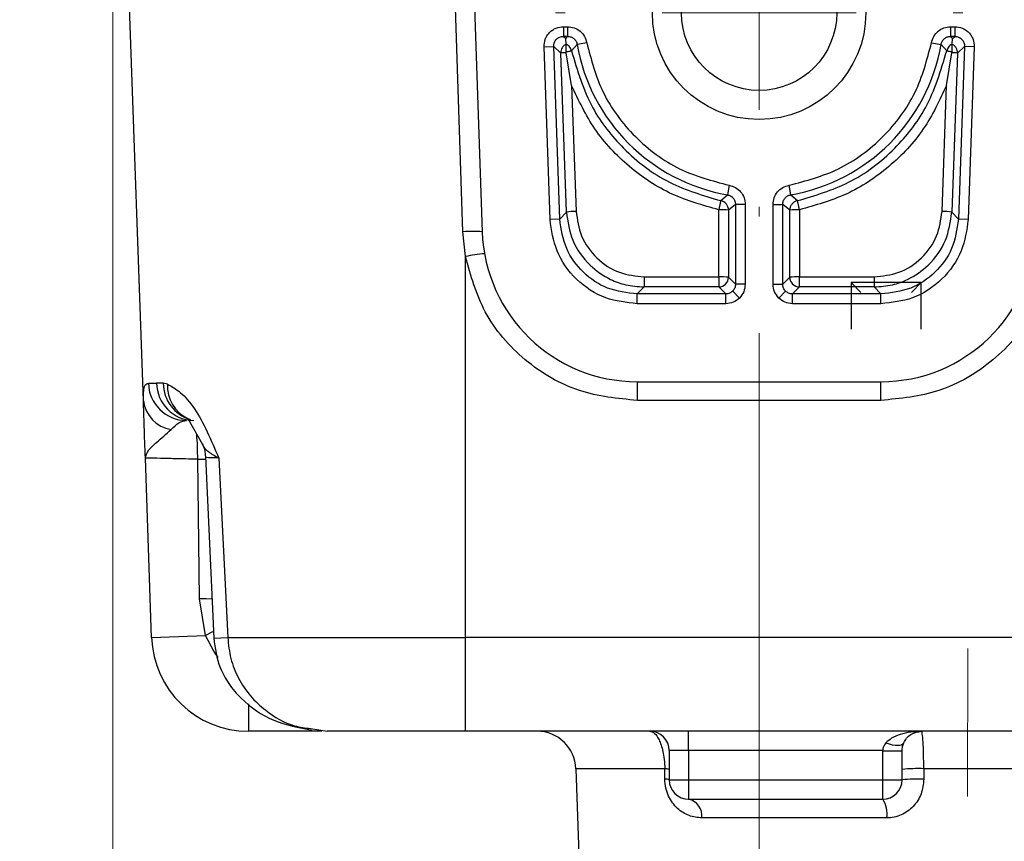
# Model space of a CAD drawing. Header units: millimetres. Extents: x 15 to 415, y 5 to 292.
# Tile 14 of 58: x 181.99 to 190.45, y 85.01 to 92.06. Entities that reach past the tile are written whole.
import ezdxf

# ---------------------------------------------------------------- set-up
doc = ezdxf.new("R2010")
doc.units = ezdxf.units.MM
doc.linetypes.add('HIDDEN', pattern=[1.905, 1.27, -0.635])
doc.styles.add('SLDTEXTSTYLE0', font='TXT', dxfattribs={"width": 0.75})
doc.dimstyles.new('SLDDIMSTYLE0', dxfattribs={"dimtxt": 3.527, "dimasz": 3.302, "dimexe": 0, "dimexo": 0.0625, "dimgap": 0.88175, "dimtad": 1, "dimdec": 1, "dimlfac": 3, "dimrnd": 1e-09, "dimzin": 12, "dimdsep": 46, "dimtxsty": 'SLDTEXTSTYLE0', "dimsah": 1, "dimcen": 0.09, "dimadec": 0, "dimazin": 3, "dimtfac": 1, "dimtdec": 1, "dimtofl": 0, "dimtmove": 0, "dimatfit": 3, "dimfxl": 1, "dimfrac": 2, "dimtolj": 1, "dimtzin": 12, "dimarcsym": 0})
doc.dimstyles.new('SLDDIMSTYLE1', dxfattribs={"dimtxt": 3.527, "dimasz": 3.302, "dimexe": 0, "dimexo": 0.0625, "dimgap": 0.88175, "dimtad": 1, "dimdec": 1, "dimlfac": 3, "dimrnd": 1e-09, "dimzin": 12, "dimdsep": 46, "dimtxsty": 'SLDTEXTSTYLE0', "dimsah": 1, "dimcen": 0.09, "dimadec": 0, "dimazin": 3, "dimtfac": 1, "dimtdec": 1, "dimtmove": 0, "dimatfit": 0, "dimfxl": 1, "dimfrac": 2, "dimtolj": 1, "dimtzin": 12, "dimarcsym": 0})

# ---------------------------------------------------------------- blocks, each defined once
blk = doc.blocks.new('_D_6')
at = {"color": 7, "linetype": 'Continuous', "lineweight": 0}
for p, q in [((182.7945, 95.2863), (182.7945, 53.0859)), ((195.1828, 95.2863), (195.1828, 53.0859)), ((182.7945, 54.0859), (195.1828, 54.0859)), ((195.1828, 54.0859), (210.5404, 54.0859))]:
    blk.add_line(p, q, dxfattribs=at)
at = {"color": 7, "linetype": 'Continuous', "lineweight": 18}
for points in [[(182.7945, 54.0859), (186.0965, 53.5779), (186.0965, 54.5939)], [(195.1828, 54.0859), (191.8808, 54.5939), (191.8808, 53.5779)]]:
    blk.add_solid(points, dxfattribs=at)
at = {"color": 7, "linetype": 'Continuous', "lineweight": 18, "insert": (201.4192, 58.6325), "char_height": 3.527, "attachment_point": 1, "style": 'SLDTEXTSTYLE0'}
blk.add_mtext('37.2', dxfattribs=at)
blk = doc.blocks.new('_D_8')
at = {"color": 7, "linetype": 'Continuous', "lineweight": 0}
for p, q in [((195.1828, 95.2863), (195.1828, 61.6051)), ((188.3442, 89.3697), (188.3442, 61.6051)), ((188.3442, 62.6051), (181.9942, 62.6051)), ((188.3442, 62.6051), (195.1828, 62.6051)), ((195.1828, 62.6051), (210.5404, 62.6051))]:
    blk.add_line(p, q, dxfattribs=at)
at = {"color": 7, "linetype": 'Continuous', "lineweight": 18}
for points in [[(188.3442, 62.6051), (185.0422, 63.1131), (185.0422, 62.0971)], [(195.1828, 62.6051), (198.4848, 62.0971), (198.4848, 63.1131)]]:
    blk.add_solid(points, dxfattribs=at)
at = {"color": 7, "linetype": 'Continuous', "lineweight": 18, "insert": (201.4192, 67.1517), "char_height": 3.527, "attachment_point": 1, "style": 'SLDTEXTSTYLE0'}
blk.add_mtext('20.5', dxfattribs=at)
blk = doc.blocks.new('_D_9')
at = {"color": 7, "linetype": 'Continuous', "lineweight": 0}
for p, q in [((195.1825, 95.2863), (195.175, 69.1319)), ((190.1323, 76.7737), (190.1301, 69.1334)), ((190.1304, 70.1334), (183.7804, 70.1352)), ((190.1304, 70.1334), (195.1753, 70.1319)), ((195.1753, 70.1319), (210.5404, 70.1275))]:
    blk.add_line(p, q, dxfattribs=at)
at = {"color": 7, "linetype": 'Continuous', "lineweight": 18}
for points in [[(190.1304, 70.1334), (186.8286, 70.6423), (186.8283, 69.6263)], [(195.1753, 70.1319), (198.4772, 69.623), (198.4775, 70.639)]]:
    blk.add_solid(points, dxfattribs=at)
at = {"color": 7, "linetype": 'Continuous', "lineweight": 18, "insert": (201.4205, 74.6767), "char_height": 3.527, "attachment_point": 1, "rotation": 359.98359, "style": 'SLDTEXTSTYLE0'}
blk.add_mtext('15.1', dxfattribs=at)
blk = doc.blocks.new('_D_10')
at = {"color": 7, "linetype": 'Continuous', "lineweight": 0}
for p, q in [((220.9886, 92.1197), (220.9886, 106.1632)), ((191.0942, 92.1197), (221.9886, 92.1197)), ((220.9886, 80.1863), (220.9886, 92.1197)), ((192.922, 80.1863), (221.9886, 80.1863))]:
    blk.add_line(p, q, dxfattribs=at)
at = {"color": 7, "linetype": 'Continuous', "lineweight": 18}
for points in [[(220.9886, 92.1197), (220.4806, 88.8177), (221.4966, 88.8177)], [(220.9886, 80.1863), (221.4966, 83.4883), (220.4806, 83.4883)]]:
    blk.add_solid(points, dxfattribs=at)
at = {"color": 7, "linetype": 'Continuous', "lineweight": 18, "insert": (216.4421, 97.0419), "char_height": 3.527, "attachment_point": 1, "rotation": 90, "style": 'SLDTEXTSTYLE0'}
blk.add_mtext('35.8', dxfattribs=at)
blk = doc.blocks.new('SW_CENTERMARKSYMBOL_2')
at = {"color": 0, "linetype": 'Continuous', "lineweight": 18}
for p, q in [((0, 1.6667), (0, 1.75)), ((0, 0), (0, 0.8333)), ((-1.6667, 0), (-1.75, 0)), ((0, 0), (-0.8333, 0)), ((0, 0), (0, -0.8333)), ((0, 0), (0.8333, 0)), ((1.6667, 0), (1.75, 0)), ((0, -1.6667), (0, -1.75))]:
    blk.add_line(p, q, dxfattribs=at)

msp = doc.modelspace()

# ---------------------------------------------------------------- linework, layer by layer
at = {"color": 7, "linetype": 'Continuous', "lineweight": 25}
for p, q in [((183.05623, 88.7901), (182.794456, 96.286326)), ((185.800631, 90.239793), (185.600409, 96.286326)), ((185.754785, 96.286326), (185.965934, 90.239793)), ((186.663499, 92.000011), (186.699497, 92.000011)), ((186.663499, 92.000011), (186.663499, 91.916729)), ((186.699497, 92.000011), (186.699497, 91.916729)), ((189.98891, 92.000011), (190.024908, 92.000011)), ((189.98891, 92.000011), (189.98891, 91.916729)), ((190.024908, 92.000011), (190.024908, 91.916729)), ((186.699497, 91.916729), (186.663499, 91.916729)), ((186.663499, 91.916729), (186.683407, 91.897504)), ((186.683407, 91.897504), (186.699497, 91.916729)), ((190.024908, 91.916729), (189.98891, 91.916729)), ((189.98891, 91.916729), (190.005, 91.897504)), ((190.005, 91.897504), (190.024908, 91.916729)), ((186.497035, 91.827633), (186.580267, 91.83054)), ((186.548779, 90.345903), (186.497035, 91.827633)), ((186.580267, 91.83054), (186.580213, 91.833453)), ((186.63201, 90.348809), (186.580267, 91.83054)), ((186.640414, 91.772456), (186.580267, 91.83054)), ((186.687499, 91.850353), (186.683407, 91.897504)), ((186.6875, 91.785268), (186.6875, 91.850353)), ((186.781546, 91.847724), (186.732965, 91.791961)), ((186.863596, 91.862003), (186.781546, 91.847724)), ((189.824811, 91.862003), (189.906861, 91.847724)), ((189.955442, 91.791961), (189.906861, 91.847724)), ((190.000907, 91.785268), (190.000907, 91.850353)), ((190.000908, 91.850353), (190.005, 91.897504)), ((190.10814, 91.83054), (190.047993, 91.772456)), ((190.10814, 91.83054), (190.056397, 90.348809)), ((190.191372, 91.827633), (190.10814, 91.83054)), ((190.191372, 91.827633), (190.139628, 90.345903)), ((186.689707, 90.408556), (186.640414, 91.772456)), ((186.688012, 91.776705), (186.6875, 91.785268)), ((186.733836, 91.496317), (186.688012, 91.776705)), ((189.954571, 91.496317), (190.000395, 91.776705)), ((190.047993, 91.772456), (189.9987, 90.408556)), ((190.000907, 91.785268), (190.000395, 91.776705)), ((186.733836, 91.496317), (186.772939, 90.414371)), ((189.915468, 90.414371), (189.954571, 91.496317)), ((188.086657, 90.639032), (188.072385, 90.556982)), ((188.616022, 90.556982), (188.60175, 90.639032)), ((188.015039, 90.507039), (188.072385, 90.556982)), ((188.141395, 90.474931), (188.081665, 90.425439)), ((188.141395, 90.474931), (188.141395, 89.789084)), ((188.224678, 90.474931), (188.141395, 90.474931)), ((188.224678, 90.474931), (188.224678, 89.789084)), ((188.463729, 89.789084), (188.463729, 90.474931)), ((188.463729, 90.474931), (188.547012, 90.474931)), ((188.547012, 89.789084), (188.547012, 90.474931)), ((188.606742, 90.425439), (188.547012, 90.474931)), ((188.616022, 90.556982), (188.673368, 90.507039)), ((186.63201, 90.348809), (186.689707, 90.408556)), ((187.997681, 89.852424), (187.998383, 90.428347)), ((188.081665, 90.425439), (188.080963, 89.849515)), ((188.607444, 89.849515), (188.606742, 90.425439)), ((188.690024, 90.428347), (188.690727, 89.852424)), ((189.9987, 90.408556), (190.056397, 90.348809)), ((186.63201, 90.348809), (186.548779, 90.345903)), ((190.139628, 90.345903), (190.056397, 90.348809)), ((185.82197, 90.027582), (185.800631, 90.239793)), ((185.82197, 86.757243), (185.82197, 90.027582)), ((187.356224, 89.852424), (187.356224, 89.766233)), ((187.356224, 89.852424), (187.997681, 89.852424)), ((187.997681, 89.852424), (187.997681, 89.766233)), ((188.080963, 89.849515), (188.141395, 89.789084)), ((188.547012, 89.789084), (188.607444, 89.849515)), ((188.690727, 89.852424), (189.332184, 89.852424)), ((188.690727, 89.766233), (188.690727, 89.852424)), ((189.135304, 89.802992), (189.135304, 89.402992)), ((189.735304, 89.802992), (189.135304, 89.802992)), ((189.218637, 89.719659), (189.135304, 89.802992)), ((189.332184, 89.852424), (189.332184, 89.766233)), ((189.65197, 89.719659), (189.735304, 89.802992)), ((189.735304, 89.402992), (189.735304, 89.802992)), ((187.356224, 89.766233), (187.297865, 89.705801)), ((187.997681, 89.766233), (187.356224, 89.766233)), ((188.058112, 89.705801), (187.997681, 89.766233)), ((188.175904, 89.671292), (188.11705, 89.730146)), ((188.224678, 89.789084), (188.141395, 89.789084)), ((188.463729, 89.789084), (188.547012, 89.789084)), ((188.512503, 89.671292), (188.571357, 89.730146)), ((188.690727, 89.766233), (188.630295, 89.705801)), ((189.332184, 89.766233), (188.690727, 89.766233)), ((189.390542, 89.705801), (189.332184, 89.766233)), ((188.058112, 89.705801), (187.297865, 89.705801)), ((187.297865, 89.622518), (187.297865, 89.705801)), ((188.058112, 89.622518), (188.058112, 89.705801)), ((188.630295, 89.622518), (188.630295, 89.705801)), ((189.390542, 89.705801), (188.630295, 89.705801)), ((189.390542, 89.622518), (189.390542, 89.705801)), ((188.058112, 89.622518), (187.297865, 89.622518)), ((189.390542, 89.622518), (188.630295, 89.622518)), ((187.298455, 88.952992), (189.389952, 88.952992)), ((187.298455, 88.792142), (187.298455, 88.952992)), ((189.389952, 88.792142), (189.389952, 88.952992)), ((183.099319, 88.941359), (183.169794, 88.941359)), ((183.227542, 88.93942), (183.169794, 88.941359)), ((183.263422, 88.931488), (183.227542, 88.93942)), ((189.389952, 88.792142), (187.298455, 88.792142)), ((183.437889, 88.637556), (183.561357, 88.420452)), ((183.127219, 86.757243), (183.073416, 88.297959)), ((183.539533, 87.088103), (183.522791, 88.287518)), ((183.588766, 88.310913), (183.660025, 86.751663)), ((183.704027, 88.297959), (183.781038, 86.757243)), ((183.591006, 86.773439), (183.539533, 87.088103)), ((183.127219, 86.757243), (183.591006, 86.773439)), ((183.661088, 86.638894), (183.591006, 86.773439)), ((183.781038, 86.757243), (185.82197, 86.757243)), ((190.866437, 86.757243), (185.82197, 86.757243)), ((185.82197, 85.952992), (185.82197, 86.757243)), ((184.588383, 85.952992), (183.960044, 85.952992)), ((184.492584, 85.976532), (184.633558, 85.952992)), ((190.866437, 85.952992), (185.82197, 85.952992)), ((187.738637, 85.786326), (187.738637, 85.952992)), ((187.738637, 85.786326), (187.57197, 85.786326)), ((187.57197, 85.786326), (187.57197, 85.536326)), ((189.405312, 85.786326), (187.738637, 85.786326)), ((187.738637, 85.786326), (187.738637, 85.536326)), ((189.405304, 85.783987), (189.405312, 85.786326)), ((189.405304, 85.536326), (189.405304, 85.783987)), ((189.405304, 85.783987), (189.57197, 85.783987)), ((189.405312, 85.786326), (189.571974, 85.785188)), ((189.57197, 85.783987), (189.571974, 85.785188)), ((189.57197, 85.536326), (189.57197, 85.783987)), ((186.770347, 85.631292), (186.816353, 84.313843)), ((187.534391, 85.542142), (187.534278, 85.631292)), ((190.552429, 85.631292), (189.758178, 85.631292)), ((189.758178, 85.631292), (189.758196, 85.542142)), ((187.57197, 85.536326), (187.738637, 85.536326)), ((187.738637, 85.536326), (189.405304, 85.536326)), ((187.738637, 85.536326), (187.738637, 85.369659)), ((189.405304, 85.536326), (189.57197, 85.536326)), ((189.405304, 85.369659), (189.405304, 85.536326)), ((187.738637, 85.369659), (189.405304, 85.369659)), ((189.440625, 85.208809), (187.852451, 85.208809))]:
    msp.add_line(p, q, dxfattribs=at)
at = {"color": 8, "linetype": 'Continuous', "lineweight": 25}
for p, q in [((183.522791, 88.287518), (183.584354, 88.287402)), ((183.660025, 86.751663), (183.781038, 86.757243)), ((183.697418, 86.584582), (183.661088, 86.638894)), ((183.960044, 86.187808), (183.960044, 85.952992)), ((187.534278, 85.631292), (186.770347, 85.631292))]:
    msp.add_line(p, q, dxfattribs=at)
at = {"color": 7, "linetype": 'HIDDEN', "lineweight": 18}
msp.add_line((190.132598, 77.773702), (190.135153, 86.691655), dxfattribs=at)
at = {"color": 8, "linetype": 'Continuous', "lineweight": 25, "flags": 128}
for points in [[(183.647672, 87.087906), (183.596801, 87.088027), (183.539533, 87.088103)], [(183.658012, 86.809675), (183.645457, 86.802834), (183.591006, 86.773439)]]:
    msp.add_lwpolyline(points, dxfattribs=at)
at = {"color": 7, "linetype": 'Continuous', "lineweight": 25, "flags": 128}
msp.add_lwpolyline([(189.433303, 85.853188), (189.460409, 85.844262), (189.486676, 85.837681), (189.511291, 85.83365), (189.533493, 85.832292), (189.552595, 85.83365), (189.568004, 85.837681), (189.579245, 85.844262), (189.58597, 85.853188)], dxfattribs=at)
at = {"color": 7, "linetype": 'Continuous', "lineweight": 25}
for radius in [0.916667, 0.666667]:
    msp.add_circle((188.344204, 92.119659), radius, dxfattribs=at)
for centre, radius, start, end in [((188.344204, 92.119659), 1.586142, 189.8717933, 260.1324535), ((188.344204, 92.119659), 1.586142, 279.8675465, 350.1282067), ((186.723664, 91.775259), 0.083297, 179.9284947, 181.9280902), ((186.691727, 91.466356), 0.310371, 90.6857703, 99.5162022), ((189.996681, 91.466366), 0.310361, 80.4836144, 89.314344), ((191.024703, 89.8289), 3.085118, 167.3021346, 168.7959915), ((187.998269, 90.425346), 0.083396, 0.0638251, 78.3995579), ((186.776546, 89.764158), 0.650222, 90.3178084, 97.6748948), ((188.017428, 89.779833), 0.648794, 84.3178301, 91.6821699), ((188.670979, 89.779833), 0.648794, 88.31783, 95.68217), ((189.911861, 89.764158), 0.650222, 82.3251052, 89.6821916), ((185.883283, 89.048091), 1.194565, 86.0325556, 93.9674444), ((187.298455, 90.286326), 1.333333, 182, 270), ((189.389952, 90.286326), 1.333333, 270, 358), ((186.075432, 88.846589), 1.207886, 94.2449429, 102.1129465), ((188.016726, 89.20391), 0.648794, 84.31783, 91.68217), ((187.997562, 89.849634), 0.083402, 270.0816919, 359.9183081), ((188.671681, 89.20391), 0.648794, 88.3178301, 95.6821698), ((188.690845, 89.849634), 0.083402, 180.0816918, 269.9183081), ((183.429433, 88.94987), 0.330223, 181.4768321, 269.5145162), ((183.495604, 88.945419), 0.325835, 180.7139392, 268.7748527), ((183.335266, 88.821881), 0.28084, 186.4978314, 261.6342671), ((183.960044, 86.786326), 0.833333, 182, 270), ((186.437217, 85.619659), 0.333333, 2, 90), ((187.405304, 85.786326), 0.166667, 0, 90), ((187.538945, 85.536499), 0.094908, 69.6364628, 92.8185976), ((189.708005, 84.25403), 1.378176, 87.9136484, 95.6646831), ((187.539039, 85.447868), 0.094389, 69.5802361, 92.8224222), ((187.738637, 85.536326), 0.166667, 180, 270), ((189.405304, 85.536326), 0.166667, 270, 360), ((189.708014, 84.164732), 1.378324, 87.9135434, 95.6644588), ((187.707648, 85.227041), 0.145945, 352.8235003, 77.7410986), ((189.226423, 85.246075), 0.217419, 350.1306449, 34.6396456)]:
    msp.add_arc(centre, radius, start, end, dxfattribs=at)
at = {"color": 8, "linetype": 'Continuous', "lineweight": 25}
for centre, radius, start, end in [((183.551161, 88.938522), 0.323621, 179.8409296, 253.8227027), ((183.565044, 88.911779), 0.302265, 176.2614093, 245.1617746), ((180.994466, 88.299019), 2.528351, 359.7393892, 4.6787565)]:
    msp.add_arc(centre, radius, start, end, dxfattribs=at)
at = {"color": 7, "linetype": 'Continuous', "lineweight": 25}
for points, knots in [([(186.497035, 91.827633), (186.498612, 91.849081), (186.50103, 91.881982), (186.521162, 91.922209), (186.542418, 91.949649), (186.569365, 91.972305), (186.608804, 91.994049), (186.642122, 91.997681), (186.663499, 92.000011)], [0, 0, 0, 0, 0.239018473, 0.366646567, 0.499997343, 0.627466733, 0.760981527, 1, 1, 1, 1]), ([(186.699497, 92.000011), (186.718845, 91.998156), (186.757771, 91.994424), (186.808548, 91.963315), (186.847721, 91.918431), (186.858301, 91.880824), (186.863596, 91.862003)], [0, 0, 0, 0, 0.248585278, 0.500136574, 0.749840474, 1, 1, 1, 1]), ([(189.824811, 91.862003), (189.829956, 91.880746), (189.840306, 91.918456), (189.879661, 91.963148), (189.930596, 91.994046), (189.96946, 91.998022), (189.98891, 92.000011)], [0, 0, 0, 0, 0.24858528, 0.50013657, 0.74984047, 1, 1, 1, 1]), ([(190.024908, 92.000011), (190.046288, 91.997687), (190.079084, 91.994122), (190.118584, 91.972599), (190.145266, 91.950398), (190.166968, 91.922677), (190.187322, 91.882503), (190.189789, 91.849078), (190.191372, 91.827633)], [0, 0, 0, 0, 0.23901847, 0.36664657, 0.49999734, 0.62746673, 0.76098153, 1, 1, 1, 1]), ([(186.580213, 91.833453), (186.581443, 91.844344), (186.583906, 91.866134), (186.603098, 91.893687), (186.63066, 91.912997), (186.652541, 91.915483), (186.663499, 91.916729)], [0, 0, 0, 0, 0.24939128, 0.49897571, 0.74907277, 1, 1, 1, 1]), ([(186.699497, 91.916729), (186.70921, 91.915737), (186.728636, 91.913755), (186.754123, 91.89841), (186.773631, 91.875935), (186.778906, 91.857134), (186.781546, 91.847724)], [0, 0, 0, 0, 0.250022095, 0.5000128, 0.749764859, 1, 1, 1, 1]), ([(189.906861, 91.847724), (189.909503, 91.857124), (189.914786, 91.875922), (189.934274, 91.898401), (189.95976, 91.913767), (189.979187, 91.915741), (189.98891, 91.916729)], [0, 0, 0, 0, 0.2500221, 0.5000128, 0.74976487, 1, 1, 1, 1]), ([(190.024908, 91.916729), (190.030488, 91.916412), (190.041641, 91.915778), (190.057704, 91.91062), (190.072444, 91.902599), (190.085266, 91.891734), (190.095678, 91.87854), (190.103179, 91.863529), (190.107774, 91.847296), (190.108018, 91.836127), (190.10814, 91.83054)], [0, 0, 0, 0, 0.12514304, 0.25016351, 0.37510221, 0.5, 0.62489779, 0.74983649, 0.87485696, 1, 1, 1, 1]), ([(186.732965, 91.791961), (186.731465, 91.797558), (186.728361, 91.809141), (186.718815, 91.825235), (186.705409, 91.840058), (186.693586, 91.846854), (186.687499, 91.850353)], [0, 0, 0, 0, 0.22633556, 0.46844665, 0.7263356, 1, 1, 1, 1]), ([(186.863596, 91.862003), (186.902151, 91.716467), (186.981148, 91.418279), (187.26596, 91.041335), (187.642925, 90.756552), (187.941119, 90.677577), (188.086657, 90.639032)], [0, 0, 0, 0, 0.24403268, 0.5, 0.75596732, 1, 1, 1, 1]), ([(188.60175, 90.639032), (188.747288, 90.677577), (189.045482, 90.756552), (189.422448, 91.041335), (189.707259, 91.418279), (189.786256, 91.716467), (189.824811, 91.862003)], [0, 0, 0, 0, 0.24403268, 0.5, 0.75596732, 1, 1, 1, 1]), ([(190.000908, 91.850353), (189.994821, 91.846854), (189.982999, 91.840058), (189.969592, 91.825235), (189.960046, 91.809141), (189.956942, 91.797558), (189.955442, 91.791961)], [0, 0, 0, 0, 0.2736644, 0.53155335, 0.77366444, 1, 1, 1, 1]), ([(190.047993, 91.772456), (190.047593, 91.780501), (190.046793, 91.79659), (190.036894, 91.818918), (190.021724, 91.838064), (190.007846, 91.846256), (190.000908, 91.850353)], [0, 0, 0, 0, 0.24999999, 0.5, 0.75, 1, 1, 1, 1]), ([(186.6875, 91.785268), (186.692798, 91.786246), (186.705826, 91.788648), (186.719625, 91.790781), (186.730072, 91.7922), (186.731892, 91.79205), (186.732965, 91.791961)], [0, 0, 0, 0, 0.209902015, 0.516056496, 0.714909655, 1, 1, 1, 1]), ([(186.732965, 91.791961), (186.783336, 91.623597), (186.875672, 91.314963), (187.179848, 90.929918), (187.555509, 90.641157), (187.864571, 90.550955), (188.015039, 90.507039)], [0, 0, 0, 0, 0.27263119, 0.49976912, 0.75646019, 1, 1, 1, 1]), ([(188.673368, 90.507039), (188.823828, 90.550952), (189.132915, 90.64116), (189.508561, 90.929921), (189.812734, 91.314973), (189.905066, 91.623582), (189.955442, 91.791961)], [0, 0, 0, 0, 0.24352669, 0.50027124, 0.72734396, 1, 1, 1, 1]), ([(189.955442, 91.791961), (189.956515, 91.79205), (189.958335, 91.7922), (189.968781, 91.790782), (189.982581, 91.788648), (189.995608, 91.786246), (190.000907, 91.785268)], [0, 0, 0, 0, 0.28505225, 0.48394359, 0.79008854, 1, 1, 1, 1]), ([(187.998383, 90.428347), (187.86162, 90.466571), (187.583694, 90.544248), (187.219266, 90.788513), (186.917475, 91.106927), (186.794405, 91.367886), (186.733836, 91.496317)], [0, 0, 0, 0, 0.24600798, 0.49993018, 0.75389074, 1, 1, 1, 1]), ([(189.954571, 91.496317), (189.894002, 91.367886), (189.770932, 91.106927), (189.469141, 90.788513), (189.104713, 90.544248), (188.826787, 90.466571), (188.690024, 90.428347)], [0, 0, 0, 0, 0.24610926, 0.50006982, 0.75399202, 1, 1, 1, 1]), ([(188.086657, 90.639032), (188.105401, 90.633889), (188.143114, 90.62354), (188.18781, 90.584186), (188.218712, 90.533249), (188.222688, 90.494382), (188.224678, 90.474931)], [0, 0, 0, 0, 0.248585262, 0.500136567, 0.749840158, 1, 1, 1, 1]), ([(188.463729, 90.474931), (188.465585, 90.49428), (188.469317, 90.533208), (188.50043, 90.583987), (188.545318, 90.623161), (188.582928, 90.633739), (188.60175, 90.639032)], [0, 0, 0, 0, 0.24858526, 0.50013657, 0.74984016, 1, 1, 1, 1]), ([(188.072385, 90.556982), (188.081785, 90.55434), (188.100585, 90.549058), (188.123066, 90.52957), (188.138433, 90.504083), (188.140407, 90.484655), (188.141395, 90.474931)], [0, 0, 0, 0, 0.25002226, 0.50001287, 0.7497646, 1, 1, 1, 1]), ([(188.547012, 90.474931), (188.548003, 90.484645), (188.549986, 90.504072), (188.565333, 90.52956), (188.58781, 90.549068), (188.606612, 90.554342), (188.616022, 90.556982)], [0, 0, 0, 0, 0.25002225, 0.50001287, 0.74976459, 1, 1, 1, 1]), ([(188.673368, 90.507039), (188.664241, 90.504202), (188.645991, 90.498528), (188.62441, 90.479013), (188.609606, 90.453966), (188.607697, 90.434949), (188.606742, 90.425439)], [0, 0, 0, 0, 0.25004988, 0.5, 0.74995012, 1, 1, 1, 1]), ([(188.690024, 90.428347), (188.689937, 90.428855), (188.688238, 90.438702), (188.683582, 90.458854), (188.678818, 90.482597), (188.675687, 90.497062), (188.673923, 90.505029), (188.673564, 90.506331), (188.673368, 90.507039)], [0, 0, 0, 0, 0.01241907, 0.24075277, 0.4993157, 0.69564367, 0.83441071, 1, 1, 1, 1]), ([(186.689707, 90.408556), (186.701711, 90.326223), (186.726424, 90.156721), (186.872864, 89.953486), (187.04289, 89.835942), (187.204372, 89.776669), (187.30334, 89.769867), (187.356224, 89.766233)], [0, 0, 0, 0, 0.242451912, 0.499149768, 0.709220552, 0.844621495, 1, 1, 1, 1]), ([(186.772939, 90.414371), (186.78329, 90.342925), (186.804804, 90.194419), (186.941243, 90.005636), (187.13504, 89.876288), (187.28437, 89.860176), (187.356224, 89.852424)], [0, 0, 0, 0, 0.24050551, 0.49990876, 0.75936908, 1, 1, 1, 1]), ([(189.332184, 89.852424), (189.404037, 89.860176), (189.553367, 89.876288), (189.747164, 90.005636), (189.883603, 90.194419), (189.905117, 90.342925), (189.915468, 90.414371)], [0, 0, 0, 0, 0.240630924, 0.500091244, 0.759494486, 1, 1, 1, 1]), ([(189.332184, 89.766233), (189.385065, 89.769867), (189.484029, 89.776668), (189.645512, 89.835939), (189.815539, 89.953481), (189.961982, 90.156718), (189.986696, 90.326221), (189.9987, 90.408556)], [0, 0, 0, 0, 0.15537069, 0.29076902, 0.50085019, 0.75754149, 1, 1, 1, 1]), ([(187.297865, 89.622518), (187.205498, 89.632495), (187.013552, 89.653227), (186.764518, 89.819764), (186.589391, 90.062835), (186.561973, 90.25394), (186.548779, 90.345903)], [0, 0, 0, 0, 0.24060768, 0.5, 0.75939232, 1, 1, 1, 1]), ([(187.297865, 89.705801), (187.210239, 89.715833), (187.039414, 89.735391), (186.825199, 89.882597), (186.670603, 90.091545), (186.645095, 90.261584), (186.63201, 90.348809)], [0, 0, 0, 0, 0.256480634, 0.500000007, 0.743510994, 1, 1, 1, 1]), ([(190.056397, 90.348809), (190.043312, 90.261586), (190.017805, 90.091548), (189.863212, 89.882601), (189.648996, 89.735392), (189.478171, 89.715834), (189.390542, 89.705801)], [0, 0, 0, 0, 0.25648063, 0.50000001, 0.74351099, 1, 1, 1, 1]), ([(190.139628, 90.345903), (190.126434, 90.25394), (190.099016, 90.062835), (189.923889, 89.819764), (189.674855, 89.653227), (189.482909, 89.632495), (189.390542, 89.622518)], [0, 0, 0, 0, 0.240607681, 0.5, 0.759392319, 1, 1, 1, 1]), ([(187.298455, 88.792142), (187.129578, 88.808766), (186.781008, 88.843077), (186.317087, 89.119397), (185.963336, 89.527309), (185.868112, 89.864293), (185.82197, 90.027582)], [0, 0, 0, 0, 0.242198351, 0.499909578, 0.757675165, 1, 1, 1, 1]), ([(190.866437, 90.027582), (190.820295, 89.864293), (190.725071, 89.527309), (190.37132, 89.119397), (189.907399, 88.843077), (189.558829, 88.808766), (189.389952, 88.792142)], [0, 0, 0, 0, 0.24232484, 0.50009042, 0.75780165, 1, 1, 1, 1]), ([(188.11705, 89.730146), (188.108733, 89.72348), (188.096059, 89.713323), (188.074972, 89.70682), (188.063783, 89.706144), (188.058112, 89.705801)], [0, 0, 0, 0, 0.4849067, 0.73892311, 1, 1, 1, 1]), ([(188.141395, 89.789084), (188.141052, 89.783413), (188.140376, 89.772224), (188.133873, 89.751136), (188.123716, 89.738463), (188.11705, 89.730146)], [0, 0, 0, 0, 0.26107689, 0.5150933, 1, 1, 1, 1]), ([(188.224678, 89.789084), (188.222419, 89.767084), (188.217889, 89.722971), (188.189923, 89.688548), (188.175904, 89.671292)], [0, 0, 0, 0, 0.498713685, 1, 1, 1, 1]), ([(188.512503, 89.671292), (188.498553, 89.688443), (188.470571, 89.722844), (188.466014, 89.766961), (188.463729, 89.789084)], [0, 0, 0, 0, 0.49854899, 1, 1, 1, 1]), ([(188.571357, 89.730146), (188.564691, 89.738463), (188.554534, 89.751136), (188.548031, 89.772224), (188.547355, 89.783413), (188.547012, 89.789084)], [0, 0, 0, 0, 0.4849067, 0.73892311, 1, 1, 1, 1]), ([(188.630295, 89.705801), (188.624624, 89.706144), (188.613435, 89.70682), (188.592348, 89.713323), (188.579674, 89.72348), (188.571357, 89.730146)], [0, 0, 0, 0, 0.26107689, 0.5150933, 1, 1, 1, 1]), ([(188.175904, 89.671292), (188.158753, 89.657342), (188.124352, 89.62936), (188.080235, 89.624803), (188.058112, 89.622518)], [0, 0, 0, 0, 0.49854899, 1, 1, 1, 1]), ([(188.630295, 89.622518), (188.608295, 89.624777), (188.564182, 89.629307), (188.529759, 89.657273), (188.512503, 89.671292)], [0, 0, 0, 0, 0.49871369, 1, 1, 1, 1]), ([(183.05623, 88.7901), (183.05622, 88.834125), (183.0562, 88.922179), (183.084946, 88.934966), (183.099319, 88.941359)], [0, 0, 0, 0, 0.49998388, 1, 1, 1, 1]), ([(183.263422, 88.931488), (183.30011, 88.911997), (183.373273, 88.873127), (183.540499, 88.680157), (183.638536, 88.451026), (183.704027, 88.297959)], [0, 0, 0, 0, 0.25032124, 0.49918995, 1, 1, 1, 1]), ([(183.073416, 88.297959), (183.070145, 88.391622), (183.063636, 88.578003), (183.05869, 88.71964), (183.05623, 88.7901)], [0, 0, 0, 0, 0.50253225, 1, 1, 1, 1]), ([(183.294406, 88.544029), (183.31674, 88.565818), (183.359586, 88.607618), (183.404927, 88.615761), (183.426635, 88.619659)], [0, 0, 0, 0, 0.52125214, 1, 1, 1, 1]), ([(183.073416, 88.297959), (183.079146, 88.3204), (183.089787, 88.362072), (183.181948, 88.4407), (183.252577, 88.505595), (183.294406, 88.544029)], [0, 0, 0, 0, 0.32240848, 0.59869835, 1, 1, 1, 1]), ([(183.560457, 88.417497), (183.562774, 88.413801), (183.584131, 88.379736), (183.586808, 88.338329), (183.589195, 88.301415)], [0, 0, 0, 0, 0.10849851, 1, 1, 1, 1]), ([(183.522791, 88.287518), (183.487004, 88.288336), (183.419104, 88.289886), (183.306798, 88.292434), (183.189626, 88.295307), (183.092507, 88.297465), (183.079678, 88.297797), (183.073416, 88.297959)], [0, 0, 0, 0, 0.14825254, 0.28128824, 0.50094289, 0.75636858, 1, 1, 1, 1]), ([(183.660025, 86.751663), (183.672632, 86.665404), (183.692827, 86.527233), (183.788035, 86.356717), (183.928474, 86.188592), (184.169352, 86.027362), (184.391998, 85.984433), (184.503833, 85.96287)], [0, 0, 0, 0, 0.20657308, 0.33088775, 0.46238448, 0.72995562, 1, 1, 1, 1]), ([(187.405304, 85.952992), (187.418928, 85.9495), (187.446561, 85.942416), (187.487063, 85.883765), (187.515316, 85.80061), (187.530886, 85.71077), (187.533125, 85.658302), (187.534278, 85.631292)], [0, 0, 0, 0, 0.22728426, 0.46097247, 0.71292642, 0.8522165, 1, 1, 1, 1]), ([(189.738637, 85.952992), (189.677176, 85.948389), (189.588918, 85.941778), (189.485696, 85.899894), (189.448989, 85.867172), (189.433303, 85.853188)], [0, 0, 0, 0, 0.56775617, 0.81528556, 1, 1, 1, 1]), ([(189.58597, 85.853188), (189.593774, 85.867171), (189.612038, 85.899893), (189.663869, 85.941779), (189.707944, 85.948389), (189.738637, 85.952992)], [0, 0, 0, 0, 0.18470418, 0.43224361, 1, 1, 1, 1]), ([(189.758178, 85.631292), (189.757827, 85.672298), (189.757099, 85.757402), (189.752367, 85.864993), (189.747255, 85.920848), (189.742643, 85.94802), (189.740224, 85.951022), (189.738637, 85.952992)], [0, 0, 0, 0, 0.24111612, 0.50042564, 0.74974681, 0.83577521, 1, 1, 1, 1]), ([(189.433303, 85.853188), (189.425538, 85.842864), (189.414284, 85.827903), (189.406594, 85.803881), (189.405734, 85.792103), (189.405312, 85.786326)], [0, 0, 0, 0, 0.53142889, 0.7701406, 1, 1, 1, 1]), ([(189.571974, 85.785188), (189.572727, 85.797376), (189.574256, 85.822118), (189.582027, 85.84273), (189.58597, 85.853188)], [0, 0, 0, 0, 0.49262891, 1, 1, 1, 1]), ([(187.852451, 85.208809), (187.815218, 85.212803), (187.740626, 85.220806), (187.656762, 85.273985), (187.599986, 85.335708), (187.565049, 85.394416), (187.539807, 85.463895), (187.536194, 85.516092), (187.534391, 85.542142)], [0, 0, 0, 0, 0.24868986, 0.49823751, 0.62860888, 0.74917488, 0.87481862, 1, 1, 1, 1]), ([(189.758196, 85.542142), (189.753586, 85.499182), (189.744374, 85.413313), (189.672541, 85.302297), (189.584561, 85.239626), (189.503884, 85.212554), (189.461714, 85.210058), (189.440625, 85.208809)], [0, 0, 0, 0, 0.24983886, 0.49938391, 0.74861498, 0.87428392, 1, 1, 1, 1])]:
    msp.add_open_spline(points, degree=3, knots=knots, dxfattribs=at)
for points in [[(186.687499, 91.850353), (186.680762, 91.846398), (186.667287, 91.838489), (186.652339, 91.820138), (186.642286, 91.798713), (186.641007, 91.783146), (186.640367, 91.775363)], [(185.82197, 85.952992), (185.605171, 85.952992), (185.171572, 85.952992), (184.812896, 85.952992), (184.633558, 85.952992)]]:
    msp.add_open_spline(points, degree=3, dxfattribs=at)
at = {"color": 8, "linetype": 'Continuous', "lineweight": 25}
for points, knots in [([(183.564874, 88.420157), (183.56577, 88.41564), (183.57073, 88.390656), (183.610689, 88.351187), (183.671862, 88.316302), (183.704027, 88.297959)], [0, 0, 0, 0, 0.09473841, 0.52400556, 1, 1, 1, 1]), ([(183.704027, 88.297959), (183.669159, 88.299008), (183.602784, 88.301006), (183.595515, 88.301225), (183.592065, 88.301329)], [0, 0, 0, 0, 0.52532263, 1, 1, 1, 1]), ([(183.781038, 86.757243), (183.787238, 86.696524), (183.799657, 86.574907), (183.869233, 86.404277), (183.971317, 86.252187), (184.129367, 86.104477), (184.30931, 85.997976), (184.44632, 85.981945), (184.492584, 85.976532)], [0, 0, 0, 0, 0.15377257, 0.30799771, 0.4636634, 0.62134734, 0.87214101, 1, 1, 1, 1])]:
    msp.add_open_spline(points, degree=3, knots=knots, dxfattribs=at)

# ---------------------------------------------------------------- block references
at = {"color": 7, "linetype": 'Continuous', "lineweight": 0}
msp.add_blockref('SW_CENTERMARKSYMBOL_2', (188.344204, 92.119659), dxfattribs=at)

# ---------------------------------------------------------------- dimensions: what is measured, and where the dimension line sits
at = {"color": 7, "linetype": 'Continuous', "lineweight": 18}
for base, p1, p2, angle, dimstyle, picture, middle in [((220.988645, 92.119659), (191.921971, 80.186326), (190.094204, 92.119659), 90, 'SLDDIMSTYLE0', '_D_10', (220.988645, 101.602556)), ((195.175326, 70.131911), (190.132598, 77.773702), (195.182818, 96.286326), 359.9835872, 'SLDDIMSTYLE1', '_D_9', (205.979829, 70.128816))]:
    dim = msp.add_linear_dim(base=base, p1=p1, p2=p2, angle=angle, dimstyle=dimstyle, dxfattribs=at)
    dim.commit()
    dim.dimension.update_dxf_attribs({"geometry": picture, "text_midpoint": middle, "dimtype": 160})
for base, p1, dimstyle, picture, middle in [((195.182818, 62.605126), (188.344204, 90.369659), 'SLDDIMSTYLE1', '_D_8', (205.979829, 62.605126)), ((195.182818, 54.085929), (182.794456, 96.286326), 'SLDDIMSTYLE0', '_D_6', (205.979829, 54.085929))]:
    dim = msp.add_linear_dim(base=base, p1=p1, p2=(195.182818, 96.286326), dimstyle=dimstyle, dxfattribs=at)
    dim.commit()
    dim.dimension.update_dxf_attribs({"geometry": picture, "text_midpoint": middle, "dimtype": 160})

doc.saveas('drawing.dxf')
